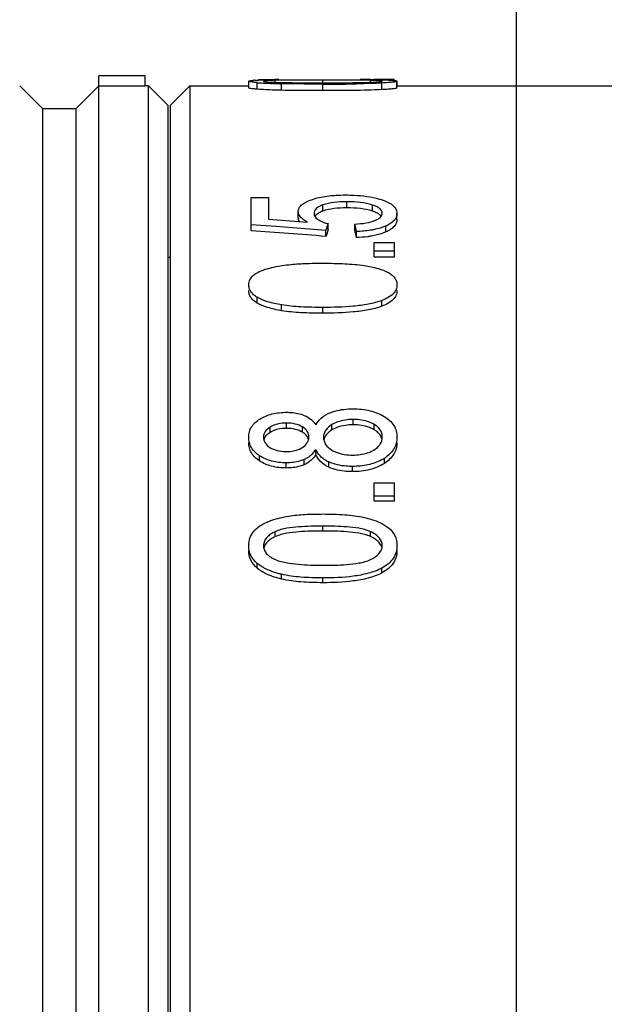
# Model space of a CAD drawing. Header units: millimetres. Extents: x 1042 to 1297, y 430 to 539.
# Tile 9 of 13: x 1117 to 1126, y 496 to 511. Entities that reach past the tile are written whole.
import ezdxf

# ---------------------------------------------------------------- set-up
doc = ezdxf.new("R2010")
doc.units = ezdxf.units.MM
doc.header["$LTSCALE"] = 23.1
doc.header["$PDMODE"] = 3
doc.header["$PDSIZE"] = 8
doc.layers.get('0').update_dxf_attribs({"linetype": 'CONTINUOUS'})
doc.layers.get('Defpoints').update_dxf_attribs({"linetype": 'CONTINUOUS'})
doc.layers.add('02___PRT_ALL_AXES', color=7, linetype='CONTINUOUS')
doc.styles.get("Standard").update_dxf_attribs({"font": 'simsun.ttc', "width": 0.85})
doc.dimstyles.get("Standard").update_dxf_attribs({"dimtxt": 3.5, "dimasz": 3.5, "dimexe": 1.5, "dimexo": 1, "dimtad": 1, "dimtoh": 1, "dimdsep": 46, "dimtxsty": 'STANDARD', "dimblk": '_FILLED', "dimcen": 0.09, "dimclrd": 3, "dimclre": 3, "dimclrt": 2, "dimazin": 2, "dimtp": 0.01, "dimtm": 0.01, "dimtfac": 1, "dimtofl": 0, "dimtmove": 0, "dimatfit": 3, "dimldrblk": '_FILLED', "dimfxl": 1, "dimtolj": 1, "dimarcsym": 0})

# ---------------------------------------------------------------- blocks, each defined once
blk = doc.blocks.new('_FILLED')
at = {"color": 0, "linetype": 'ByBlock'}
blk.add_solid([(0, 0), (-1, 0.2143), (-1, -0.2143)], dxfattribs=at)
blk = doc.blocks.new('*D8')
at = {"color": 3, "lineweight": -2}
for p, q in [((1079.135, 510.885), (1079.135, 536.165)), ((1181.627, 509.183), (1181.627, 536.165)), ((1178.127, 534.665), (1082.635, 534.665))]:
    blk.add_line(p, q, dxfattribs=at)
at = {"layer": 'Defpoints', "color": 0}
for p in [(1079.135, 534.665), (1079.135, 509.885), (1181.627, 508.183)]:
    blk.add_point(p, dxfattribs=at)
at = {"color": 3, "lineweight": -2, "xscale": 3.5, "yscale": 3.5, "zscale": 3.5, "rotation": 180}
blk.add_blockref('_FILLED', (1079.135, 534.665), dxfattribs=at)
at = {"color": 3, "lineweight": -2, "xscale": 3.5, "yscale": 3.5, "zscale": 3.5}
blk.add_blockref('_FILLED', (1181.627, 534.665), dxfattribs=at)
at = {"color": 2, "insert": (1131.368, 537.167), "char_height": 3.5, "attachment_point": 5}
blk.add_mtext('\\A1;102.5%%P0.3', dxfattribs=at)
blk = doc.blocks.new('*D10')
at = {"color": 3, "lineweight": -2}
for p, q in [((1073.212, 503.999), (1069.686, 505.466)), ((1073.212, 461.371), (1069.686, 459.903))]:
    blk.add_line(p, q, dxfattribs=at)
blk.add_arc((1124.415, 482.685), 57.781, 160.87113, 199.12887, dxfattribs=at)
at = {"layer": 'Defpoints', "color": 0}
for p in [(1074.135, 503.615), (1124.415, 482.685), (1124.415, 482.685), (1067.133, 475.11), (1074.135, 461.755)]:
    blk.add_point(p, dxfattribs=at)
at = {"color": 3, "lineweight": -2, "xscale": 3.5, "yscale": 3.5, "zscale": 3.5}
for p, rotation in [((1071.071, 504.89), 69.13556298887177), ((1071.071, 460.48), 290.8644370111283)]:
    blk.add_blockref('_FILLED', p, dxfattribs=dict(at, rotation=rotation))
at = {"color": 2, "insert": (1064.273, 483.971), "char_height": 3.5, "attachment_point": 5, "rotation": 88.7755}
blk.add_mtext('\\A1;45.2°', dxfattribs=at)
blk = doc.blocks.new('*D11')
at = {"color": 3, "lineweight": -2}
for p, q in [((1079.135, 510.885), (1079.135, 524.631)), ((1124.415, 483.685), (1124.415, 524.631)), ((1082.635, 523.131), (1120.915, 523.131))]:
    blk.add_line(p, q, dxfattribs=at)
at = {"layer": 'Defpoints', "color": 0}
for p in [(1124.415, 523.131), (1079.135, 509.885), (1124.415, 482.685)]:
    blk.add_point(p, dxfattribs=at)
at = {"color": 3, "lineweight": -2, "xscale": 3.5, "yscale": 3.5, "zscale": 3.5, "rotation": 180}
blk.add_blockref('_FILLED', (1079.135, 523.131), dxfattribs=at)
at = {"color": 3, "lineweight": -2, "xscale": 3.5, "yscale": 3.5, "zscale": 3.5}
blk.add_blockref('_FILLED', (1124.415, 523.131), dxfattribs=at)
at = {"color": 2, "insert": (1105.162, 525.506), "char_height": 3.5, "attachment_point": 5}
blk.add_mtext('\\A1;45.28', dxfattribs=at)

msp = doc.modelspace()

# ---------------------------------------------------------------- linework, layer by layer
at = {"color": 7, "linetype": 'Continuous'}
for p, q in [((1118.089, 455.685), (1118.089, 509.835)), ((1118.789, 509.835), (1118.089, 509.835)), ((1118.789, 509.684), (1118.789, 509.835)), ((1116.889, 509.685), (1117.239, 509.335)), ((1118.089, 509.685), (1117.739, 509.335)), ((1118.089, 509.684), (1118.789, 509.684)), ((1118.839, 509.685), (1118.789, 509.685)), ((1118.839, 455.685), (1118.839, 509.685)), ((1118.839, 509.685), (1119.139, 509.385)), ((1119.169, 509.385), (1119.469, 509.685)), ((1119.469, 509.685), (1119.469, 455.685)), ((1120.36, 509.654), (1120.36, 509.756)), ((1120.489, 509.632), (1120.489, 509.732)), ((1120.762, 509.738), (1120.762, 509.767)), ((1120.856, 509.617), (1120.856, 509.716)), ((1121.418, 509.772), (1121.291, 509.772)), ((1121.484, 509.772), (1121.418, 509.772)), ((1121.484, 509.73), (1121.484, 509.772)), ((1121.676, 509.772), (1121.484, 509.772)), ((1121.484, 509.611), (1121.484, 509.71)), ((1122.038, 509.77), (1122.009, 509.77)), ((1122.204, 509.737), (1122.204, 509.767)), ((1122.261, 509.785), (1122.569, 509.785)), ((1122.379, 509.626), (1122.379, 509.726)), ((1122.606, 509.654), (1122.606, 509.754)), ((1122.608, 509.685), (1122.608, 509.755)), ((1119.139, 455.985), (1119.139, 509.385)), ((1119.169, 509.385), (1119.169, 455.985)), ((1117.239, 456.035), (1117.239, 509.335)), ((1117.739, 509.335), (1117.239, 509.335)), ((1117.739, 509.335), (1117.739, 456.035)), ((1120.399, 507.488), (1120.399, 507.993)), ((1120.399, 507.993), (1120.657, 507.993)), ((1120.657, 507.993), (1120.657, 507.665)), ((1121.483, 507.786), (1121.483, 507.879)), ((1121.847, 507.834), (1121.847, 507.927)), ((1122.237, 507.784), (1122.237, 507.877)), ((1121.11, 507.686), (1121.11, 507.779)), ((1122.606, 507.661), (1122.606, 507.753)), ((1120.775, 507.551), (1120.399, 507.58)), ((1120.657, 507.665), (1121.248, 507.618)), ((1121.562, 507.504), (1121.562, 507.596)), ((1121.969, 507.497), (1121.968, 507.589)), ((1121.152, 507.523), (1120.775, 507.551)), ((1121.529, 507.494), (1121.152, 507.523)), ((1121.529, 507.403), (1121.529, 507.494)), ((1121.993, 507.384), (1121.993, 507.475)), ((1122.439, 507.47), (1122.439, 507.562)), ((1122.261, 507.091), (1122.261, 507.312)), ((1122.261, 507.312), (1122.569, 507.312)), ((1122.569, 507.091), (1122.569, 507.312)), ((1122.261, 507.182), (1122.569, 507.182)), ((1119.169, 507.085), (1119.139, 507.085)), ((1122.261, 507.091), (1122.569, 507.091)), ((1120.489, 506.392), (1120.489, 506.48)), ((1122.379, 506.344), (1122.379, 506.431)), ((1120.856, 506.277), (1120.856, 506.365)), ((1121.484, 506.238), (1121.484, 506.326)), ((1121.943, 504.547), (1121.943, 504.628)), ((1120.684, 504.432), (1120.684, 504.513)), ((1120.933, 504.494), (1120.933, 504.574)), ((1121.175, 504.434), (1121.175, 504.515)), ((1121.621, 504.47), (1121.621, 504.551)), ((1122.26, 504.473), (1122.26, 504.554)), ((1121.376, 504.096), (1121.376, 504.175)), ((1120.523, 504), (1120.523, 504.079)), ((1121.2, 503.943), (1121.2, 504.022)), ((1122.415, 503.962), (1122.415, 504.04)), ((1120.927, 503.893), (1120.927, 503.972)), ((1121.574, 503.905), (1121.574, 503.984)), ((1121.932, 503.838), (1121.932, 503.917)), ((1122.261, 503.397), (1122.261, 503.67)), ((1122.261, 503.67), (1122.569, 503.67)), ((1122.569, 503.397), (1122.569, 503.67)), ((1122.261, 503.473), (1122.569, 503.473)), ((1122.261, 503.397), (1122.569, 503.397)), ((1121.484, 502.938), (1121.484, 503.013)), ((1120.762, 502.853), (1120.762, 502.928)), ((1122.204, 502.854), (1122.204, 502.928)), ((1120.489, 502.374), (1120.489, 502.447)), ((1122.379, 502.304), (1122.379, 502.377)), ((1120.856, 502.21), (1120.856, 502.282)), ((1121.484, 502.155), (1121.484, 502.227))]:
    msp.add_line(p, q, dxfattribs=at)
for centre, radius, start, end in [((1120.54, 508.164), 1.607, 93.2567, 93.8383), ((1120.789, 513.718), 3.997, 265.7044, 266.5912), ((1120.679, 505.024), 4.752, 91.6416, 92.0369), ((1120.774, 501.532), 8.245, 91.0788, 91.6072), ((1120.939, 516.335), 6.618, 266.6382, 267.6327), ((1120.817, 499.801), 9.975, 91.0288, 91.1938), ((1120.841, 498.028), 11.75, 90.873, 91.0864), ((1120.92, 494.042), 15.735, 90.915, 91.0296), ((1120.927, 492.055), 17.723, 90.5386, 90.8564), ((1121.065, 519.381), 9.667, 267.6354, 268.1709), ((1120.994, 489.328), 20.449, 90.6252, 90.9109), ((1121.177, 522.986), 13.274, 268.1822, 268.616), ((1120.993, 485.233), 24.546, 90.4173, 90.542), ((1120.911, 503.907), 5.862, 91.2037, 91.4548), ((1121.491, 553.338), 43.627, 269.9912, 270.2275), ((1121.566, 536.722), 27.012, 270.2075, 270.9023), ((1121.625, 456.813), 52.958, 89.5839, 89.9439), ((1121.898, 493.968), 15.802, 89.1808, 89.4925), ((1121.968, 484.763), 25.016, 89.441, 89.8198), ((1122.027, 502.681), 7.088, 88.5706, 89.2161), ((1121.975, 489.46), 20.318, 89.2053, 89.3362), ((1122.047, 493.115), 16.663, 89.2644, 89.4321), ((1122.244, 503.622), 6.153, 88.1037, 88.4056), ((1122.297, 505.222), 4.552, 87.7327, 88.1053), ((1122.055, 507.336), 0.571, 68.0706, 71.3571), ((1122.055, 507.242), 0.572, 68.1438, 71.4213), ((1121.206, 507.686), 0.0963, 180.0288, 190.5748), ((1137.355, 502.375), 16.634, 161.7074, 162.0746), ((1098.724, 502.6), 23.774, 11.8334, 12.1133), ((1122.22, 508.051), 0.536, 294.1149, 297.7948), ((1137.298, 502.302), 16.573, 161.7074, 162.0746), ((1098.809, 502.526), 23.687, 11.8334, 12.1133), ((1121.059, 504.362), 0.368, 313.5081, 329.541), ((1121.69, 504.312), 0.343, 203.5391, 213.5274), ((1121.061, 504.36), 0.365, 304.6026, 313.454), ((1121.784, 504.436), 0.498, 238.9016, 245.0966), ((1122.053, 504.609), 0.674, 298.1143, 302.4219), ((1122.123, 504.499), 0.543, 302.4255, 305.6159)]:
    msp.add_arc(centre, radius, start, end, dxfattribs=at)
for points, knots in [([(1120.36, 509.754), (1120.36, 509.756), (1120.368, 509.76), (1120.381, 509.762), (1120.404, 509.765), (1120.422, 509.767), (1120.432, 509.767)], [0, 0, 0, 0, 0.082663, 0.275998, 0.582527, 1, 1, 1, 1]), ([(1120.489, 509.732), (1120.471, 509.734), (1120.439, 509.736), (1120.397, 509.742), (1120.375, 509.746), (1120.36, 509.751), (1120.36, 509.754)], [0, 0, 0, 0, 0.419065, 0.732662, 0.924941, 1, 1, 1, 1]), ([(1120.448, 509.768), (1120.459, 509.769), (1120.513, 509.772), (1120.567, 509.773), (1120.609, 509.774)], [0, 0, 0, 0, 0.206565, 1, 1, 1, 1]), ([(1120.583, 509.754), (1120.583, 509.753), (1120.587, 509.751), (1120.593, 509.75), (1120.605, 509.748), (1120.631, 509.745), (1120.677, 509.741), (1120.718, 509.739), (1120.741, 509.738)], [0, 0, 0, 0, 0.018174, 0.060641, 0.132634, 0.238477, 0.557073, 1, 1, 1, 1]), ([(1120.666, 509.764), (1120.648, 509.763), (1120.625, 509.762), (1120.598, 509.759), (1120.589, 509.757), (1120.586, 509.756)], [0, 0, 0, 0, 0.652507, 0.868097, 1, 1, 1, 1]), ([(1120.762, 509.767), (1120.753, 509.767), (1120.721, 509.766), (1120.689, 509.765), (1120.666, 509.764)], [0, 0, 0, 0, 0.273217, 1, 1, 1, 1]), ([(1120.741, 509.738), (1120.864, 509.733), (1121.112, 509.731), (1121.359, 509.73), (1121.484, 509.73)], [0, 0, 0, 0, 0.49778, 1, 1, 1, 1]), ([(1120.957, 509.77), (1120.943, 509.77), (1120.886, 509.77), (1120.83, 509.769), (1120.788, 509.768)], [0, 0, 0, 0, 0.25568, 1, 1, 1, 1]), ([(1121.484, 509.71), (1121.427, 509.71), (1121.218, 509.711), (1121.009, 509.713), (1120.856, 509.716)], [0, 0, 0, 0, 0.271005, 1, 1, 1, 1]), ([(1121.291, 509.772), (1121.263, 509.771), (1121.152, 509.771), (1121.041, 509.771), (1120.957, 509.77)], [0, 0, 0, 0, 0.248646, 1, 1, 1, 1]), ([(1121.484, 509.73), (1121.605, 509.73), (1121.845, 509.731), (1122.086, 509.733), (1122.206, 509.737)], [0, 0, 0, 0, 0.503293, 1, 1, 1, 1]), ([(1122.379, 509.726), (1122.349, 509.724), (1122.22, 509.718), (1122.091, 509.716), (1121.991, 509.714)], [0, 0, 0, 0, 0.230531, 1, 1, 1, 1]), ([(1122.384, 509.754), (1122.384, 509.755), (1122.379, 509.757), (1122.372, 509.759), (1122.358, 509.76), (1122.338, 509.762), (1122.313, 509.764), (1122.267, 509.766), (1122.23, 509.767), (1122.204, 509.767)], [0, 0, 0, 0, 0.018393, 0.063837, 0.139443, 0.24771, 0.390091, 0.564792, 1, 1, 1, 1]), ([(1122.206, 509.737), (1122.229, 509.738), (1122.263, 509.74), (1122.305, 509.743), (1122.331, 509.745), (1122.352, 509.747), (1122.369, 509.749), (1122.377, 509.751), (1122.384, 509.753), (1122.384, 509.754)], [0, 0, 0, 0, 0.392451, 0.562111, 0.707057, 0.825167, 0.915391, 0.974878, 1, 1, 1, 1]), ([(1122.256, 509.776), (1122.271, 509.775), (1122.324, 509.775), (1122.377, 509.774), (1122.415, 509.772)], [0, 0, 0, 0, 0.275031, 1, 1, 1, 1]), ([(1122.606, 509.754), (1122.606, 509.753), (1122.601, 509.749), (1122.59, 509.746), (1122.571, 509.742), (1122.533, 509.737), (1122.467, 509.731), (1122.411, 509.727), (1122.379, 509.726)], [0, 0, 0, 0, 0.022457, 0.071525, 0.151425, 0.263732, 0.58161, 1, 1, 1, 1]), ([(1122.477, 509.77), (1122.496, 509.77), (1122.527, 509.768), (1122.57, 509.765), (1122.591, 509.762), (1122.606, 509.757), (1122.606, 509.754)], [0, 0, 0, 0, 0.424087, 0.738243, 0.927769, 1, 1, 1, 1]), ([(1120.489, 509.632), (1120.471, 509.634), (1120.439, 509.637), (1120.397, 509.642), (1120.375, 509.646), (1120.36, 509.651), (1120.36, 509.654)], [0, 0, 0, 0, 0.41912, 0.732747, 0.925022, 1, 1, 1, 1]), ([(1120.856, 509.617), (1120.82, 509.617), (1120.697, 509.621), (1120.575, 509.626), (1120.489, 509.632)], [0, 0, 0, 0, 0.301567, 1, 1, 1, 1]), ([(1121.484, 509.611), (1121.427, 509.611), (1121.218, 509.611), (1121.009, 509.613), (1120.856, 509.617)], [0, 0, 0, 0, 0.271006, 1, 1, 1, 1]), ([(1122.379, 509.626), (1122.234, 509.618), (1121.936, 509.612), (1121.637, 509.611), (1121.484, 509.611)], [0, 0, 0, 0, 0.484982, 1, 1, 1, 1]), ([(1122.606, 509.654), (1122.606, 509.653), (1122.601, 509.649), (1122.59, 509.646), (1122.571, 509.642), (1122.533, 509.637), (1122.467, 509.631), (1122.411, 509.628), (1122.379, 509.626)], [0, 0, 0, 0, 0.022414, 0.071468, 0.151363, 0.263673, 0.581573, 1, 1, 1, 1]), ([(1121.31, 507.959), (1121.386, 507.986), (1121.557, 508.022), (1121.731, 508.03), (1121.823, 508.03)], [0, 0, 0, 0, 0.467058, 1, 1, 1, 1]), ([(1121.823, 508.03), (1121.867, 508.03), (1122.041, 508.026), (1122.215, 508.004), (1122.34, 507.968)], [0, 0, 0, 0, 0.255156, 1, 1, 1, 1]), ([(1121.11, 507.779), (1121.11, 507.797), (1121.12, 507.835), (1121.163, 507.885), (1121.228, 507.926), (1121.281, 507.948), (1121.31, 507.959)], [0, 0, 0, 0, 0.187004, 0.401866, 0.671477, 1, 1, 1, 1]), ([(1121.483, 507.879), (1121.465, 507.872), (1121.427, 507.856), (1121.376, 507.824), (1121.354, 507.786), (1121.35, 507.769)], [0, 0, 0, 0, 0.309229, 0.695342, 1, 1, 1, 1]), ([(1121.847, 507.927), (1121.782, 507.927), (1121.659, 507.922), (1121.537, 507.898), (1121.483, 507.879)], [0, 0, 0, 0, 0.527735, 1, 1, 1, 1]), ([(1122.237, 507.877), (1122.178, 507.897), (1122.048, 507.921), (1121.916, 507.927), (1121.847, 507.927)], [0, 0, 0, 0, 0.474227, 1, 1, 1, 1]), ([(1122.34, 507.968), (1122.377, 507.957), (1122.446, 507.933), (1122.533, 507.887), (1122.592, 507.827), (1122.606, 507.776), (1122.606, 507.753)], [0, 0, 0, 0, 0.323301, 0.593266, 0.809134, 1, 1, 1, 1]), ([(1121.248, 507.618), (1121.227, 507.63), (1121.183, 507.659), (1121.128, 507.709), (1121.11, 507.758), (1121.11, 507.779)], [0, 0, 0, 0, 0.333632, 0.71638, 1, 1, 1, 1]), ([(1121.349, 507.751), (1121.349, 507.735), (1121.363, 507.698), (1121.391, 507.672), (1121.408, 507.66)], [0, 0, 0, 0, 0.438747, 1, 1, 1, 1]), ([(1121.483, 507.786), (1121.457, 507.776), (1121.413, 507.757), (1121.374, 507.725), (1121.363, 507.706)], [0, 0, 0, 0, 0.560606, 1, 1, 1, 1]), ([(1121.847, 507.834), (1121.782, 507.834), (1121.659, 507.828), (1121.537, 507.805), (1121.483, 507.786)], [0, 0, 0, 0, 0.527775, 1, 1, 1, 1]), ([(1122.237, 507.784), (1122.178, 507.804), (1122.048, 507.828), (1121.916, 507.834), (1121.847, 507.834)], [0, 0, 0, 0, 0.474191, 1, 1, 1, 1]), ([(1122.384, 507.753), (1122.384, 507.764), (1122.379, 507.787), (1122.355, 507.818), (1122.317, 507.844), (1122.285, 507.859), (1122.268, 507.866)], [0, 0, 0, 0, 0.18516, 0.400472, 0.671845, 1, 1, 1, 1]), ([(1122.339, 507.736), (1122.334, 507.739), (1122.312, 507.754), (1122.287, 507.765), (1122.268, 507.773)], [0, 0, 0, 0, 0.225625, 1, 1, 1, 1]), ([(1122.281, 507.646), (1122.296, 507.652), (1122.323, 507.666), (1122.357, 507.691), (1122.379, 507.72), (1122.384, 507.743), (1122.384, 507.753)], [0, 0, 0, 0, 0.310885, 0.576374, 0.799194, 1, 1, 1, 1]), ([(1122.368, 507.707), (1122.366, 507.71), (1122.358, 507.72), (1122.347, 507.729), (1122.339, 507.736)], [0, 0, 0, 0, 0.228796, 1, 1, 1, 1]), ([(1122.606, 507.753), (1122.606, 507.736), (1122.601, 507.701), (1122.572, 507.652), (1122.527, 507.61), (1122.49, 507.587), (1122.47, 507.577)], [0, 0, 0, 0, 0.216595, 0.445483, 0.706446, 1, 1, 1, 1]), ([(1121.128, 507.628), (1121.126, 507.631), (1121.119, 507.644), (1121.114, 507.658), (1121.112, 507.669)], [0, 0, 0, 0, 0.268307, 1, 1, 1, 1]), ([(1121.408, 507.66), (1121.418, 507.654), (1121.466, 507.625), (1121.519, 507.606), (1121.562, 507.596)], [0, 0, 0, 0, 0.213114, 1, 1, 1, 1]), ([(1121.968, 507.589), (1122.024, 507.592), (1122.13, 507.602), (1122.235, 507.626), (1122.281, 507.646)], [0, 0, 0, 0, 0.528262, 1, 1, 1, 1]), ([(1122.606, 507.661), (1122.606, 507.642), (1122.599, 507.602), (1122.563, 507.549), (1122.508, 507.505), (1122.463, 507.481), (1122.439, 507.47)], [0, 0, 0, 0, 0.210387, 0.437326, 0.700824, 1, 1, 1, 1]), ([(1122.268, 507.508), (1122.247, 507.503), (1122.156, 507.486), (1122.063, 507.478), (1121.993, 507.475)], [0, 0, 0, 0, 0.239454, 1, 1, 1, 1]), ([(1122.439, 507.47), (1122.423, 507.463), (1122.351, 507.434), (1122.276, 507.416), (1122.218, 507.406)], [0, 0, 0, 0, 0.226855, 1, 1, 1, 1]), ([(1122.439, 507.562), (1122.426, 507.556), (1122.371, 507.534), (1122.313, 507.517), (1122.268, 507.508)], [0, 0, 0, 0, 0.230459, 1, 1, 1, 1]), ([(1122.218, 507.406), (1122.2, 507.403), (1122.125, 507.392), (1122.05, 507.386), (1121.993, 507.384)], [0, 0, 0, 0, 0.243117, 1, 1, 1, 1]), ([(1120.638, 506.913), (1120.662, 506.92), (1120.769, 506.947), (1120.879, 506.964), (1120.965, 506.974)], [0, 0, 0, 0, 0.227117, 1, 1, 1, 1]), ([(1120.965, 506.974), (1121.047, 506.983), (1121.22, 506.994), (1121.393, 506.996), (1121.484, 506.996)], [0, 0, 0, 0, 0.476941, 1, 1, 1, 1]), ([(1121.484, 506.996), (1121.594, 506.996), (1121.803, 506.992), (1122.012, 506.975), (1122.109, 506.96)], [0, 0, 0, 0, 0.528656, 1, 1, 1, 1]), ([(1120.432, 506.813), (1120.458, 506.835), (1120.525, 506.875), (1120.597, 506.901), (1120.638, 506.913)], [0, 0, 0, 0, 0.450151, 1, 1, 1, 1]), ([(1122.109, 506.96), (1122.18, 506.95), (1122.306, 506.925), (1122.428, 506.88), (1122.477, 506.853)], [0, 0, 0, 0, 0.559244, 1, 1, 1, 1]), ([(1122.477, 506.853), (1122.497, 506.842), (1122.532, 506.819), (1122.575, 506.775), (1122.601, 506.724), (1122.606, 506.687), (1122.606, 506.669)], [0, 0, 0, 0, 0.283972, 0.537721, 0.769871, 1, 1, 1, 1]), ([(1120.36, 506.669), (1120.36, 506.696), (1120.374, 506.751), (1120.41, 506.794), (1120.432, 506.813)], [0, 0, 0, 0, 0.481999, 1, 1, 1, 1]), ([(1120.489, 506.48), (1120.47, 506.492), (1120.434, 506.516), (1120.391, 506.562), (1120.365, 506.614), (1120.36, 506.651), (1120.36, 506.669)], [0, 0, 0, 0, 0.283131, 0.538224, 0.771619, 1, 1, 1, 1]), ([(1120.489, 506.392), (1120.47, 506.404), (1120.434, 506.429), (1120.391, 506.474), (1120.365, 506.525), (1120.36, 506.563), (1120.36, 506.581)], [0, 0, 0, 0, 0.283455, 0.538642, 0.7719, 1, 1, 1, 1]), ([(1122.606, 506.669), (1122.606, 506.645), (1122.596, 506.594), (1122.548, 506.527), (1122.472, 506.472), (1122.412, 506.444), (1122.379, 506.431)], [0, 0, 0, 0, 0.207301, 0.430467, 0.693924, 1, 1, 1, 1]), ([(1122.606, 506.581), (1122.606, 506.557), (1122.596, 506.506), (1122.548, 506.439), (1122.472, 506.385), (1122.412, 506.356), (1122.379, 506.344)], [0, 0, 0, 0, 0.206952, 0.429971, 0.693561, 1, 1, 1, 1]), ([(1120.856, 506.365), (1120.786, 506.376), (1120.659, 506.403), (1120.538, 506.452), (1120.489, 506.48)], [0, 0, 0, 0, 0.55794, 1, 1, 1, 1]), ([(1120.856, 506.277), (1120.786, 506.289), (1120.659, 506.316), (1120.538, 506.364), (1120.489, 506.392)], [0, 0, 0, 0, 0.558034, 1, 1, 1, 1]), ([(1122.379, 506.431), (1122.312, 506.406), (1122.167, 506.37), (1121.868, 506.332), (1121.638, 506.326), (1121.484, 506.326)], [0, 0, 0, 0, 0.237474, 0.490126, 1, 1, 1, 1]), ([(1121.484, 506.326), (1121.373, 506.326), (1121.163, 506.33), (1120.954, 506.348), (1120.856, 506.365)], [0, 0, 0, 0, 0.52884, 1, 1, 1, 1]), ([(1121.484, 506.238), (1121.373, 506.238), (1121.163, 506.242), (1120.954, 506.261), (1120.856, 506.277)], [0, 0, 0, 0, 0.528849, 1, 1, 1, 1]), ([(1122.379, 506.344), (1122.312, 506.318), (1122.167, 506.283), (1121.868, 506.245), (1121.638, 506.238), (1121.484, 506.238)], [0, 0, 0, 0, 0.237433, 0.490088, 1, 1, 1, 1]), ([(1120.528, 504.635), (1120.584, 504.67), (1120.718, 504.723), (1120.86, 504.737), (1120.935, 504.737)], [0, 0, 0, 0, 0.471813, 1, 1, 1, 1]), ([(1120.935, 504.737), (1120.958, 504.737), (1121.049, 504.734), (1121.14, 504.716), (1121.202, 504.69)], [0, 0, 0, 0, 0.258484, 1, 1, 1, 1]), ([(1121.589, 504.728), (1121.614, 504.738), (1121.727, 504.777), (1121.848, 504.79), (1121.94, 504.79)], [0, 0, 0, 0, 0.23001, 1, 1, 1, 1]), ([(1121.94, 504.79), (1122.026, 504.79), (1122.192, 504.775), (1122.348, 504.714), (1122.414, 504.673)], [0, 0, 0, 0, 0.526465, 1, 1, 1, 1]), ([(1120.36, 504.358), (1120.36, 504.386), (1120.366, 504.442), (1120.412, 504.546), (1120.479, 504.604), (1120.528, 504.635)], [0, 0, 0, 0, 0.246836, 0.489154, 1, 1, 1, 1]), ([(1121.202, 504.69), (1121.24, 504.674), (1121.306, 504.635), (1121.357, 504.576), (1121.376, 504.547)], [0, 0, 0, 0, 0.540645, 1, 1, 1, 1]), ([(1121.376, 504.547), (1121.397, 504.584), (1121.458, 504.659), (1121.542, 504.708), (1121.589, 504.728)], [0, 0, 0, 0, 0.456211, 1, 1, 1, 1]), ([(1121.943, 504.628), (1121.913, 504.628), (1121.803, 504.623), (1121.69, 504.593), (1121.621, 504.551)], [0, 0, 0, 0, 0.265952, 1, 1, 1, 1]), ([(1122.26, 504.554), (1122.238, 504.567), (1122.139, 504.614), (1122.027, 504.628), (1121.943, 504.628)], [0, 0, 0, 0, 0.230193, 1, 1, 1, 1]), ([(1122.414, 504.673), (1122.443, 504.656), (1122.496, 504.617), (1122.56, 504.543), (1122.599, 504.455), (1122.606, 504.393), (1122.606, 504.361)], [0, 0, 0, 0, 0.263953, 0.512987, 0.753181, 1, 1, 1, 1]), ([(1120.684, 504.513), (1120.655, 504.495), (1120.603, 504.455), (1120.582, 504.39), (1120.582, 504.36)], [0, 0, 0, 0, 0.529497, 1, 1, 1, 1]), ([(1120.933, 504.574), (1120.888, 504.574), (1120.801, 504.566), (1120.719, 504.534), (1120.684, 504.513)], [0, 0, 0, 0, 0.524519, 1, 1, 1, 1]), ([(1120.933, 504.494), (1120.888, 504.494), (1120.801, 504.486), (1120.719, 504.454), (1120.684, 504.432)], [0, 0, 0, 0, 0.524639, 1, 1, 1, 1]), ([(1121.175, 504.515), (1121.141, 504.535), (1121.061, 504.566), (1120.977, 504.574), (1120.933, 504.574)], [0, 0, 0, 0, 0.472826, 1, 1, 1, 1]), ([(1121.175, 504.434), (1121.141, 504.454), (1121.061, 504.485), (1120.977, 504.494), (1120.933, 504.494)], [0, 0, 0, 0, 0.472708, 1, 1, 1, 1]), ([(1121.272, 504.362), (1121.272, 504.392), (1121.254, 504.456), (1121.203, 504.498), (1121.175, 504.515)], [0, 0, 0, 0, 0.474208, 1, 1, 1, 1]), ([(1121.621, 504.551), (1121.585, 504.529), (1121.535, 504.489), (1121.498, 504.415), (1121.493, 504.377), (1121.493, 504.357)], [0, 0, 0, 0, 0.52394, 0.762601, 1, 1, 1, 1]), ([(1121.621, 504.47), (1121.59, 504.452), (1121.536, 504.41), (1121.503, 504.348), (1121.497, 504.317)], [0, 0, 0, 0, 0.527696, 1, 1, 1, 1]), ([(1121.943, 504.547), (1121.913, 504.547), (1121.803, 504.543), (1121.69, 504.513), (1121.621, 504.47)], [0, 0, 0, 0, 0.266014, 1, 1, 1, 1]), ([(1122.26, 504.473), (1122.238, 504.486), (1122.139, 504.534), (1122.027, 504.547), (1121.943, 504.547)], [0, 0, 0, 0, 0.230086, 1, 1, 1, 1]), ([(1122.384, 504.363), (1122.384, 504.382), (1122.379, 504.42), (1122.345, 504.493), (1122.296, 504.533), (1122.26, 504.554)], [0, 0, 0, 0, 0.238385, 0.476505, 1, 1, 1, 1]), ([(1122.309, 504.439), (1122.305, 504.442), (1122.29, 504.454), (1122.273, 504.466), (1122.26, 504.473)], [0, 0, 0, 0, 0.242697, 1, 1, 1, 1]), ([(1122.38, 504.324), (1122.376, 504.346), (1122.358, 504.389), (1122.326, 504.423), (1122.309, 504.439)], [0, 0, 0, 0, 0.483266, 1, 1, 1, 1]), ([(1120.523, 504.079), (1120.475, 504.11), (1120.41, 504.171), (1120.366, 504.276), (1120.36, 504.331), (1120.36, 504.358)], [0, 0, 0, 0, 0.512495, 0.754222, 1, 1, 1, 1]), ([(1120.582, 504.36), (1120.582, 504.33), (1120.601, 504.265), (1120.652, 504.222), (1120.681, 504.204)], [0, 0, 0, 0, 0.470706, 1, 1, 1, 1]), ([(1120.662, 504.418), (1120.644, 504.405), (1120.612, 504.377), (1120.592, 504.339), (1120.587, 504.319)], [0, 0, 0, 0, 0.522693, 1, 1, 1, 1]), ([(1121.174, 504.203), (1121.202, 504.221), (1121.254, 504.265), (1121.272, 504.331), (1121.272, 504.362)], [0, 0, 0, 0, 0.517958, 1, 1, 1, 1]), ([(1121.268, 504.321), (1121.263, 504.341), (1121.244, 504.38), (1121.212, 504.408), (1121.195, 504.421)], [0, 0, 0, 0, 0.478787, 1, 1, 1, 1]), ([(1121.493, 504.357), (1121.493, 504.339), (1121.498, 504.301), (1121.533, 504.228), (1121.583, 504.187), (1121.619, 504.165)], [0, 0, 0, 0, 0.233487, 0.470404, 1, 1, 1, 1]), ([(1122.326, 504.222), (1122.335, 504.233), (1122.366, 504.273), (1122.384, 504.325), (1122.384, 504.363)], [0, 0, 0, 0, 0.273102, 1, 1, 1, 1]), ([(1122.606, 504.361), (1122.606, 504.331), (1122.6, 504.272), (1122.556, 504.16), (1122.489, 504.093), (1122.44, 504.057)], [0, 0, 0, 0, 0.247338, 0.491227, 1, 1, 1, 1]), ([(1120.523, 504), (1120.475, 504.031), (1120.41, 504.091), (1120.366, 504.196), (1120.36, 504.251), (1120.36, 504.278)], [0, 0, 0, 0, 0.51288, 0.754477, 1, 1, 1, 1]), ([(1120.681, 504.204), (1120.714, 504.184), (1120.791, 504.151), (1120.874, 504.142), (1120.918, 504.142)], [0, 0, 0, 0, 0.472424, 1, 1, 1, 1]), ([(1120.918, 504.142), (1120.941, 504.142), (1121.029, 504.146), (1121.118, 504.169), (1121.174, 504.203)], [0, 0, 0, 0, 0.263601, 1, 1, 1, 1]), ([(1121.619, 504.165), (1121.64, 504.152), (1121.738, 504.104), (1121.85, 504.089), (1121.934, 504.089)], [0, 0, 0, 0, 0.231318, 1, 1, 1, 1]), ([(1122.158, 504.122), (1122.191, 504.132), (1122.252, 504.159), (1122.305, 504.199), (1122.326, 504.222)], [0, 0, 0, 0, 0.533615, 1, 1, 1, 1]), ([(1122.606, 504.281), (1122.606, 504.249), (1122.599, 504.186), (1122.56, 504.097), (1122.496, 504.021), (1122.443, 503.98), (1122.415, 503.962)], [0, 0, 0, 0, 0.244602, 0.486771, 0.738006, 1, 1, 1, 1]), ([(1120.927, 503.972), (1120.853, 503.972), (1120.711, 503.986), (1120.579, 504.042), (1120.523, 504.079)], [0, 0, 0, 0, 0.525356, 1, 1, 1, 1]), ([(1120.927, 503.893), (1120.853, 503.893), (1120.712, 503.908), (1120.579, 503.963), (1120.523, 504)], [0, 0, 0, 0, 0.52549, 1, 1, 1, 1]), ([(1121.2, 504.022), (1121.18, 504.013), (1121.092, 503.982), (1120.998, 503.972), (1120.927, 503.972)], [0, 0, 0, 0, 0.239582, 1, 1, 1, 1]), ([(1121.376, 504.096), (1121.357, 504.065), (1121.307, 504.003), (1121.239, 503.96), (1121.2, 503.943)], [0, 0, 0, 0, 0.458866, 1, 1, 1, 1]), ([(1121.268, 504.059), (1121.263, 504.056), (1121.241, 504.042), (1121.218, 504.03), (1121.2, 504.022)], [0, 0, 0, 0, 0.240497, 1, 1, 1, 1]), ([(1121.574, 503.905), (1121.528, 503.927), (1121.447, 503.978), (1121.393, 504.057), (1121.376, 504.096)], [0, 0, 0, 0, 0.544372, 1, 1, 1, 1]), ([(1121.526, 504.009), (1121.513, 504.017), (1121.467, 504.048), (1121.427, 504.089), (1121.404, 504.123)], [0, 0, 0, 0, 0.272122, 1, 1, 1, 1]), ([(1122.371, 504.015), (1122.307, 503.981), (1122.163, 503.93), (1122.011, 503.917), (1121.932, 503.917)], [0, 0, 0, 0, 0.480268, 1, 1, 1, 1]), ([(1121.2, 503.943), (1121.18, 503.934), (1121.092, 503.903), (1120.998, 503.893), (1120.927, 503.893)], [0, 0, 0, 0, 0.239515, 1, 1, 1, 1]), ([(1121.932, 503.917), (1121.901, 503.917), (1121.779, 503.921), (1121.656, 503.946), (1121.574, 503.984)], [0, 0, 0, 0, 0.257919, 1, 1, 1, 1]), ([(1121.932, 503.838), (1121.901, 503.838), (1121.779, 503.842), (1121.656, 503.867), (1121.574, 503.905)], [0, 0, 0, 0, 0.257957, 1, 1, 1, 1]), ([(1122.415, 503.962), (1122.347, 503.919), (1122.189, 503.854), (1122.02, 503.838), (1121.932, 503.838)], [0, 0, 0, 0, 0.47517, 1, 1, 1, 1]), ([(1120.638, 503.074), (1120.662, 503.084), (1120.768, 503.124), (1120.879, 503.149), (1120.965, 503.164)], [0, 0, 0, 0, 0.230607, 1, 1, 1, 1]), ([(1120.965, 503.164), (1121.046, 503.178), (1121.22, 503.193), (1121.393, 503.196), (1121.484, 503.196)], [0, 0, 0, 0, 0.47762, 1, 1, 1, 1]), ([(1121.484, 503.196), (1121.594, 503.196), (1121.804, 503.191), (1122.013, 503.165), (1122.109, 503.144)], [0, 0, 0, 0, 0.527445, 1, 1, 1, 1]), ([(1122.109, 503.144), (1122.147, 503.135), (1122.276, 503.102), (1122.403, 503.046), (1122.477, 502.986)], [0, 0, 0, 0, 0.285473, 1, 1, 1, 1]), ([(1120.432, 502.927), (1120.444, 502.942), (1120.503, 503.004), (1120.578, 503.048), (1120.638, 503.074)], [0, 0, 0, 0, 0.228899, 1, 1, 1, 1]), ([(1121.484, 503.013), (1121.423, 503.013), (1121.302, 503.012), (1121.12, 503.002), (1120.938, 502.983), (1120.817, 502.954), (1120.762, 502.928)], [0, 0, 0, 0, 0.248186, 0.498016, 0.750524, 1, 1, 1, 1]), ([(1122.204, 502.928), (1122.148, 502.954), (1122.027, 502.983), (1121.845, 503.002), (1121.664, 503.012), (1121.544, 503.013), (1121.484, 503.013)], [0, 0, 0, 0, 0.253987, 0.504683, 0.752501, 1, 1, 1, 1]), ([(1122.477, 502.986), (1122.517, 502.954), (1122.586, 502.874), (1122.606, 502.77), (1122.606, 502.719)], [0, 0, 0, 0, 0.500303, 1, 1, 1, 1]), ([(1120.36, 502.719), (1120.36, 502.756), (1120.372, 502.832), (1120.409, 502.899), (1120.432, 502.927)], [0, 0, 0, 0, 0.506429, 1, 1, 1, 1]), ([(1120.762, 502.928), (1120.738, 502.917), (1120.692, 502.892), (1120.634, 502.845), (1120.594, 502.786), (1120.583, 502.74), (1120.583, 502.717)], [0, 0, 0, 0, 0.27726, 0.530847, 0.764944, 1, 1, 1, 1]), ([(1120.762, 502.853), (1120.741, 502.843), (1120.701, 502.822), (1120.632, 502.772), (1120.596, 502.717), (1120.588, 502.679)], [0, 0, 0, 0, 0.278097, 0.536594, 1, 1, 1, 1]), ([(1121.484, 502.938), (1121.423, 502.938), (1121.302, 502.937), (1121.12, 502.927), (1120.938, 502.908), (1120.817, 502.879), (1120.762, 502.853)], [0, 0, 0, 0, 0.248207, 0.498056, 0.750573, 1, 1, 1, 1]), ([(1122.204, 502.854), (1122.148, 502.88), (1122.027, 502.908), (1121.845, 502.927), (1121.664, 502.937), (1121.544, 502.938), (1121.484, 502.938)], [0, 0, 0, 0, 0.253938, 0.504644, 0.75248, 1, 1, 1, 1]), ([(1122.384, 502.719), (1122.384, 502.759), (1122.355, 502.826), (1122.281, 502.889), (1122.231, 502.916), (1122.204, 502.928)], [0, 0, 0, 0, 0.420008, 0.686821, 1, 1, 1, 1]), ([(1122.303, 502.794), (1122.296, 502.8), (1122.265, 502.823), (1122.231, 502.841), (1122.204, 502.854)], [0, 0, 0, 0, 0.231438, 1, 1, 1, 1]), ([(1122.38, 502.681), (1122.375, 502.702), (1122.355, 502.745), (1122.322, 502.779), (1122.303, 502.794)], [0, 0, 0, 0, 0.459005, 1, 1, 1, 1]), ([(1120.489, 502.447), (1120.45, 502.48), (1120.381, 502.562), (1120.36, 502.667), (1120.36, 502.719)], [0, 0, 0, 0, 0.501612, 1, 1, 1, 1]), ([(1120.489, 502.374), (1120.45, 502.407), (1120.381, 502.489), (1120.36, 502.594), (1120.36, 502.645)], [0, 0, 0, 0, 0.501929, 1, 1, 1, 1]), ([(1120.583, 502.717), (1120.583, 502.698), (1120.589, 502.659), (1120.619, 502.602), (1120.672, 502.552), (1120.716, 502.527), (1120.741, 502.515)], [0, 0, 0, 0, 0.206433, 0.433632, 0.696266, 1, 1, 1, 1]), ([(1122.206, 502.505), (1122.23, 502.517), (1122.276, 502.542), (1122.334, 502.59), (1122.374, 502.65), (1122.384, 502.696), (1122.384, 502.719)], [0, 0, 0, 0, 0.277234, 0.531207, 0.76567, 1, 1, 1, 1]), ([(1122.606, 502.719), (1122.606, 502.684), (1122.597, 502.615), (1122.552, 502.518), (1122.476, 502.438), (1122.413, 502.396), (1122.379, 502.377)], [0, 0, 0, 0, 0.239928, 0.477729, 0.729154, 1, 1, 1, 1]), ([(1122.606, 502.645), (1122.606, 502.61), (1122.597, 502.541), (1122.552, 502.445), (1122.476, 502.365), (1122.413, 502.323), (1122.379, 502.304)], [0, 0, 0, 0, 0.239637, 0.477293, 0.728818, 1, 1, 1, 1]), ([(1120.741, 502.515), (1120.799, 502.488), (1120.923, 502.455), (1121.11, 502.432), (1121.297, 502.42), (1121.422, 502.419), (1121.484, 502.419)], [0, 0, 0, 0, 0.253979, 0.504172, 0.752175, 1, 1, 1, 1]), ([(1121.484, 502.419), (1121.544, 502.419), (1121.665, 502.42), (1121.848, 502.43), (1122.03, 502.45), (1122.151, 502.479), (1122.206, 502.505)], [0, 0, 0, 0, 0.247902, 0.49753, 0.750027, 1, 1, 1, 1]), ([(1120.664, 502.344), (1120.647, 502.351), (1120.585, 502.379), (1120.527, 502.415), (1120.489, 502.447)], [0, 0, 0, 0, 0.272049, 1, 1, 1, 1]), ([(1120.856, 502.21), (1120.819, 502.218), (1120.69, 502.254), (1120.563, 502.312), (1120.489, 502.374)], [0, 0, 0, 0, 0.284554, 1, 1, 1, 1]), ([(1122.379, 502.377), (1122.314, 502.342), (1122.17, 502.29), (1121.869, 502.236), (1121.638, 502.227), (1121.484, 502.227)], [0, 0, 0, 0, 0.242991, 0.495222, 1, 1, 1, 1]), ([(1120.856, 502.282), (1120.839, 502.286), (1120.774, 502.303), (1120.709, 502.324), (1120.664, 502.344)], [0, 0, 0, 0, 0.263799, 1, 1, 1, 1]), ([(1121.484, 502.227), (1121.373, 502.227), (1121.163, 502.233), (1120.953, 502.259), (1120.856, 502.282)], [0, 0, 0, 0, 0.527588, 1, 1, 1, 1]), ([(1121.484, 502.155), (1121.373, 502.155), (1121.163, 502.16), (1120.953, 502.187), (1120.856, 502.21)], [0, 0, 0, 0, 0.527606, 1, 1, 1, 1]), ([(1122.379, 502.304), (1122.314, 502.269), (1122.17, 502.218), (1121.869, 502.164), (1121.638, 502.155), (1121.484, 502.155)], [0, 0, 0, 0, 0.242913, 0.49515, 1, 1, 1, 1])]:
    msp.add_open_spline(points, degree=3, knots=knots, dxfattribs=at)
for points in [[(1121.35, 507.769), (1121.349, 507.763), (1121.349, 507.757), (1121.349, 507.751)], [(1121.529, 507.403), (1121.152, 507.431), (1120.775, 507.46), (1120.399, 507.488)], [(1120.684, 504.432), (1120.677, 504.428), (1120.669, 504.423), (1120.662, 504.418)], [(1121.195, 504.421), (1121.188, 504.426), (1121.181, 504.43), (1121.175, 504.434)], [(1121.934, 504.089), (1122.009, 504.089), (1122.086, 504.1), (1122.158, 504.122)]]:
    msp.add_open_spline(points, degree=3, dxfattribs=at)
at = {"layer": '02___PRT_ALL_AXES', "color": 7, "linetype": 'Continuous'}
for p, q in [((1119.469, 509.685), (1120.36, 509.685)), ((1122.606, 509.685), (1131.072, 509.685))]:
    msp.add_line(p, q, dxfattribs=at)

# ---------------------------------------------------------------- dimensions: what is measured, and where the dimension line sits
at = {"color": 7}
dim = msp.add_linear_dim(base=(1079.135, 534.665), p1=(1181.627, 508.183), p2=(1079.135, 509.885), text='<>%%P0.3', dimstyle='STANDARD', override={"dimdec": 1}, dxfattribs=at)
dim.commit()
dim.dimension.update_dxf_attribs({"geometry": '*D8', "text_midpoint": (1131.368, 534.665), "dimtype": 160})
dim = msp.add_linear_dim(base=(1124.415, 523.131), p1=(1079.135, 509.885), p2=(1124.415, 482.685), dimstyle='STANDARD')
dim.commit()
dim.dimension.update_dxf_attribs({"geometry": '*D11', "text_midpoint": (1105.162, 523.131), "dimtype": 160})
dim = msp.add_angular_dim_2l(base=(1067.133, 475.11), line1=((1124.415, 482.685), (1074.135, 461.755)), line2=((1124.415, 482.685), (1074.135, 503.615)), dimstyle='STANDARD')
dim.commit()
dim.dimension.update_dxf_attribs({"geometry": '*D10', "text_midpoint": (1066.647, 483.92), "dimtype": 162})

doc.saveas('drawing.dxf')
